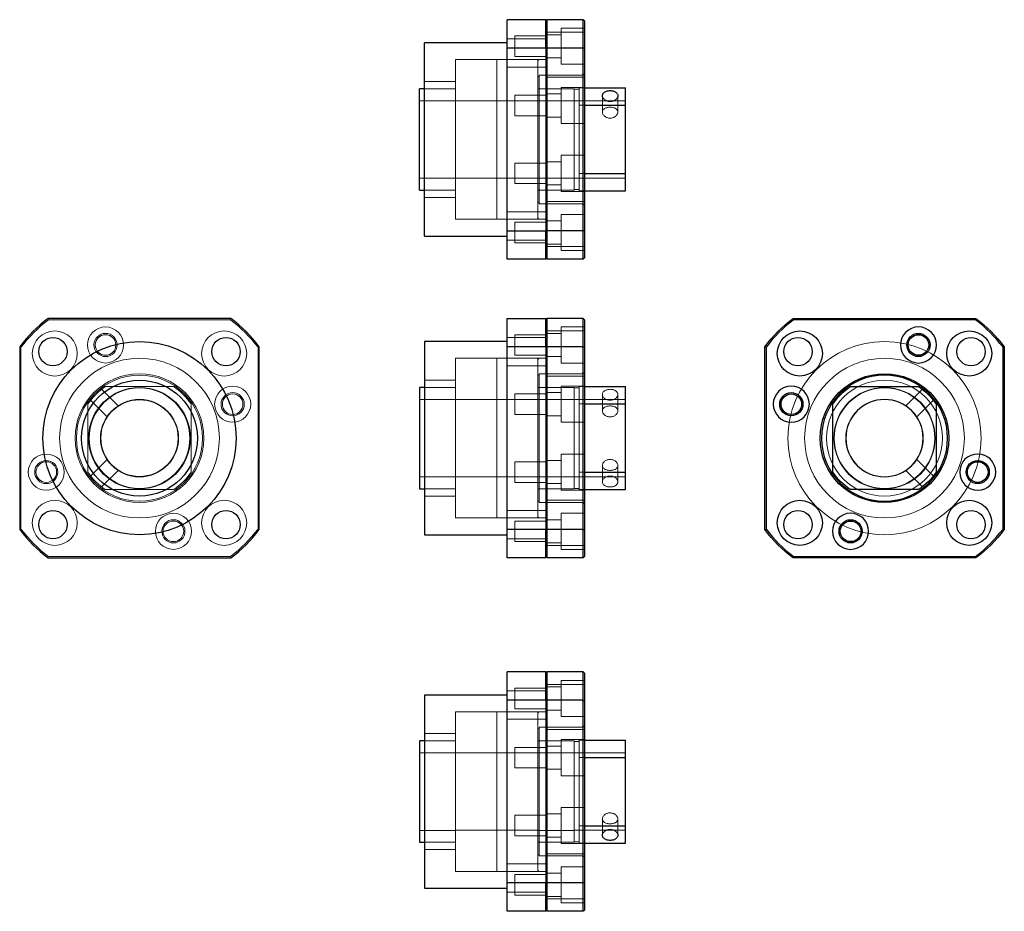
# Model space of a CAD drawing. Header units: millimetres. Extents: x 5161 to 5543, y 7135 to 7481.
import ezdxf
from ezdxf.lldxf.tags import DXFTag

# ---------------------------------------------------------------- set-up
doc = ezdxf.new("R2010")
doc.units = ezdxf.units.MM
doc.layers.add('1', color=7, linetype='CONTINUOUS', true_color=0xffffff)
tags = doc.linetypes.add('DASHED', pattern=[25.72, 12.86, -12.86]).pattern_tags.tags
tags[6:7] = [DXFTag(74, 4), DXFTag(75, 0), DXFTag(340, '0'), DXFTag(46, 0.0), DXFTag(50, 0.0), DXFTag(44, 0.0), DXFTag(45, 0.0)]
tags[4:5] = [DXFTag(74, 4), DXFTag(75, 0), DXFTag(340, '0'), DXFTag(46, 0.0), DXFTag(50, 0.0), DXFTag(44, 0.0), DXFTag(45, 0.0)]

msp = doc.modelspace()

# ---------------------------------------------------------------- linework, layer by layer
at = {"layer": '1', "color": 7, "linetype": 'Continuous'}
for p, q in [((5350.34, 7470.06), (5350.34, 7481.06)), ((5365.34, 7481.06), (5350.34, 7481.06)), ((5365.34, 7470.06), (5365.34, 7481.06)), ((5365.84, 7481.06), (5365.84, 7470.06)), ((5379.84, 7481.06), (5365.84, 7481.06)), ((5379.84, 7470.06), (5379.84, 7481.06)), ((5380.34, 7480.56), (5380.34, 7469.89)), ((5350.34, 7472.06), (5318.34, 7472.06)), ((5318.34, 7397.06), (5318.34, 7472.06)), ((5350.34, 7399.07), (5350.34, 7470.06)), ((5365.34, 7470.06), (5350.34, 7470.06)), ((5365.34, 7470.06), (5365.34, 7399.07)), ((5365.84, 7470.06), (5365.84, 7399.07)), ((5379.84, 7470.06), (5365.84, 7470.06)), ((5379.84, 7399.07), (5379.84, 7470.06)), ((5380.34, 7469.89), (5380.34, 7399.24)), ((5318.34, 7454.26), (5316.34, 7454.26)), ((5316.34, 7414.86), (5316.34, 7454.26)), ((5380.34, 7454.56), (5396.34, 7454.56)), ((5396.34, 7447.83), (5396.34, 7454.56)), ((5380.34, 7447.83), (5396.34, 7447.83)), ((5396.34, 7421.3), (5396.34, 7447.83)), ((5380.34, 7421.3), (5396.34, 7421.3)), ((5396.34, 7414.56), (5396.34, 7421.3)), ((5316.34, 7414.86), (5318.34, 7414.86)), ((5380.34, 7414.56), (5396.34, 7414.56)), ((5318.34, 7397.06), (5350.34, 7397.06)), ((5350.34, 7399.07), (5365.34, 7399.07)), ((5350.34, 7388.06), (5350.34, 7399.07)), ((5365.34, 7388.06), (5365.34, 7399.07)), ((5365.84, 7399.07), (5365.84, 7388.06)), ((5379.84, 7399.07), (5365.84, 7399.07)), ((5379.84, 7388.06), (5379.84, 7399.07)), ((5380.34, 7399.24), (5380.34, 7388.56)), ((5365.34, 7388.06), (5350.34, 7388.06)), ((5379.84, 7388.06), (5365.84, 7388.06)), ((5243.15, 7365.06), (5172.16, 7365.06)), ((5350.34, 7365.06), (5365.34, 7365.06)), ((5350.34, 7354.06), (5350.34, 7365.06)), ((5365.34, 7354.06), (5365.34, 7365.06)), ((5365.84, 7365.06), (5365.84, 7354.06)), ((5379.84, 7365.06), (5365.84, 7365.06)), ((5379.84, 7354.06), (5379.84, 7365.06)), ((5461.36, 7365.06), (5532.35, 7365.06)), ((5380.34, 7364.56), (5380.34, 7353.89)), ((5532.18, 7364.56), (5461.53, 7364.56)), ((5161.16, 7354.06), (5161.16, 7283.06)), ((5254.16, 7283.06), (5254.16, 7354.06)), ((5350.34, 7356.06), (5318.34, 7356.06)), ((5318.34, 7356.06), (5318.34, 7318.56)), ((5350.34, 7283.06), (5350.34, 7354.06)), ((5365.34, 7354.06), (5350.34, 7354.06)), ((5365.34, 7354.06), (5365.34, 7283.06)), ((5365.84, 7354.06), (5365.84, 7283.06)), ((5379.84, 7354.06), (5365.84, 7354.06)), ((5379.84, 7283.06), (5379.84, 7354.06)), ((5380.34, 7353.89), (5380.34, 7283.23)), ((5450.35, 7283.06), (5450.35, 7354.06)), ((5450.85, 7353.89), (5450.85, 7283.23)), ((5542.85, 7283.23), (5542.85, 7353.89)), ((5543.35, 7354.06), (5543.35, 7283.06)), ((5318.34, 7338.26), (5316.34, 7338.26)), ((5316.34, 7338.26), (5316.34, 7318.56)), ((5380.34, 7338.56), (5396.34, 7338.56)), ((5396.34, 7331.83), (5396.34, 7338.56)), ((5483.59, 7338.56), (5510.12, 7338.56)), ((5380.34, 7331.83), (5396.34, 7331.83)), ((5396.34, 7305.29), (5396.34, 7331.83)), ((5476.85, 7305.29), (5476.85, 7331.83)), ((5515.81, 7333.27), (5515.82, 7333.28)), ((5516.85, 7331.83), (5516.85, 7305.29)), ((5316.34, 7318.56), (5316.34, 7298.86)), ((5318.34, 7318.56), (5318.34, 7281.06)), ((5380.34, 7305.29), (5396.34, 7305.29)), ((5396.34, 7298.56), (5396.34, 7305.29)), ((5316.34, 7298.86), (5318.34, 7298.86)), ((5380.34, 7298.56), (5396.34, 7298.56)), ((5510.12, 7298.56), (5483.59, 7298.56)), ((5511.57, 7299.6), (5511.57, 7299.6)), ((5318.34, 7281.06), (5350.34, 7281.06)), ((5365.34, 7283.06), (5350.34, 7283.06)), ((5350.34, 7272.06), (5350.34, 7283.06)), ((5365.34, 7272.06), (5365.34, 7283.06)), ((5379.84, 7283.06), (5365.84, 7283.06)), ((5365.84, 7283.06), (5365.84, 7272.06)), ((5379.84, 7272.06), (5379.84, 7283.06)), ((5380.34, 7283.23), (5380.34, 7272.56)), ((5172.16, 7272.06), (5243.15, 7272.06)), ((5365.34, 7272.06), (5350.34, 7272.06)), ((5379.84, 7272.06), (5365.84, 7272.06)), ((5532.35, 7272.06), (5461.36, 7272.06)), ((5461.53, 7272.56), (5532.18, 7272.56)), ((5365.34, 7227.81), (5350.34, 7227.81)), ((5350.34, 7216.81), (5350.34, 7227.81)), ((5365.34, 7216.81), (5365.34, 7227.81)), ((5379.84, 7227.81), (5365.84, 7227.81)), ((5365.84, 7227.81), (5365.84, 7216.81)), ((5379.84, 7216.81), (5379.84, 7227.81)), ((5380.34, 7227.31), (5380.34, 7216.64)), ((5350.34, 7218.81), (5318.34, 7218.81)), ((5318.34, 7218.81), (5318.34, 7143.81)), ((5365.34, 7216.81), (5350.34, 7216.81)), ((5350.34, 7145.82), (5350.34, 7216.81)), ((5365.34, 7216.81), (5365.34, 7145.82)), ((5379.84, 7216.81), (5365.84, 7216.81)), ((5365.84, 7216.81), (5365.84, 7145.82)), ((5379.84, 7145.82), (5379.84, 7216.81)), ((5380.34, 7216.64), (5380.34, 7145.99)), ((5318.34, 7201.01), (5316.34, 7201.01)), ((5316.34, 7201.01), (5316.34, 7161.61)), ((5380.34, 7201.31), (5396.34, 7201.31)), ((5396.34, 7194.58), (5396.34, 7201.31)), ((5380.34, 7194.58), (5396.34, 7194.58)), ((5396.34, 7168.05), (5396.34, 7194.58)), ((5380.34, 7168.05), (5396.34, 7168.05)), ((5396.34, 7161.31), (5396.34, 7168.05)), ((5316.34, 7161.61), (5318.34, 7161.61)), ((5380.34, 7161.31), (5396.34, 7161.31)), ((5318.34, 7143.81), (5350.34, 7143.81)), ((5365.34, 7145.82), (5350.34, 7145.82)), ((5350.34, 7134.81), (5350.34, 7145.82)), ((5365.34, 7134.81), (5365.34, 7145.82)), ((5365.84, 7145.82), (5365.84, 7134.81)), ((5379.84, 7145.82), (5365.84, 7145.82)), ((5379.84, 7134.81), (5379.84, 7145.82)), ((5380.34, 7145.99), (5380.34, 7135.31)), ((5365.34, 7134.81), (5350.34, 7134.81)), ((5379.84, 7134.81), (5365.84, 7134.81))]:
    msp.add_line(p, q, dxfattribs=at)
at = {"layer": '1', "color": 251, "linetype": 'DASHED', "lineweight": 5}
for p, q in [((5380.34, 7476.2), (5365.34, 7476.2)), ((5380.34, 7477.74), (5371.34, 7477.74)), ((5371.34, 7477.74), (5371.34, 7463.74)), ((5365.34, 7473.65), (5350.34, 7473.65)), ((5365.34, 7474.74), (5353.34, 7474.74)), ((5353.34, 7474.74), (5353.34, 7466.74)), ((5371.34, 7475.24), (5365.34, 7475.24)), ((5346.34, 7465.56), (5330.34, 7465.56)), ((5330.34, 7403.56), (5330.34, 7465.56)), ((5362.34, 7465.56), (5346.34, 7465.56)), ((5346.34, 7403.56), (5346.34, 7465.56)), ((5346.34, 7403.56), (5346.34, 7465.56)), ((5353.34, 7466.74), (5365.34, 7466.74)), ((5362.84, 7465.56), (5362.34, 7465.56)), ((5362.34, 7403.56), (5362.34, 7465.56)), ((5365.34, 7465.56), (5362.84, 7465.56)), ((5365.34, 7466.24), (5371.34, 7466.24)), ((5350.34, 7462.65), (5365.34, 7462.65)), ((5371.34, 7463.74), (5380.34, 7463.74)), ((5330.34, 7457.06), (5318.34, 7457.06)), ((5362.84, 7459.06), (5362.34, 7459.06)), ((5379.84, 7459.56), (5362.84, 7459.56)), ((5362.84, 7409.56), (5362.84, 7459.56)), ((5365.34, 7458.7), (5380.34, 7458.7)), ((5330.34, 7454.26), (5318.34, 7454.26)), ((5376.34, 7454.26), (5362.34, 7454.26)), ((5380.34, 7454.73), (5371.34, 7454.73)), ((5371.34, 7454.73), (5371.34, 7440.73)), ((5376.34, 7414.86), (5376.34, 7454.26)), ((5378.34, 7454.06), (5376.34, 7454.06)), ((5378.34, 7447.83), (5378.34, 7454.56)), ((5378.34, 7454.56), (5380.34, 7454.56)), ((5330.34, 7449.61), (5316.34, 7449.61)), ((5346.34, 7449.56), (5330.34, 7449.56)), ((5362.34, 7449.56), (5346.34, 7449.56)), ((5365.34, 7451.73), (5353.34, 7451.73)), ((5353.34, 7451.73), (5353.34, 7443.73)), ((5376.34, 7449.61), (5362.34, 7449.61)), ((5371.34, 7452.23), (5365.34, 7452.23)), ((5396.34, 7449.56), (5376.34, 7449.56)), ((5387.34, 7451.54), (5387.34, 7445.17)), ((5393.34, 7445.17), (5393.34, 7451.53)), ((5378.34, 7421.3), (5378.34, 7447.83)), ((5378.34, 7447.83), (5380.34, 7447.83)), ((5353.34, 7443.73), (5365.34, 7443.73)), ((5365.34, 7443.23), (5371.34, 7443.23)), ((5371.34, 7440.73), (5380.34, 7440.73)), ((5380.34, 7428.4), (5371.34, 7428.4)), ((5371.34, 7428.4), (5371.34, 7414.4)), ((5365.34, 7425.4), (5353.34, 7425.4)), ((5353.34, 7425.4), (5353.34, 7417.4)), ((5371.34, 7425.9), (5365.34, 7425.9)), ((5316.34, 7419.51), (5330.34, 7419.51)), ((5330.34, 7419.56), (5346.34, 7419.56)), ((5346.34, 7419.56), (5362.34, 7419.56)), ((5362.34, 7419.51), (5376.34, 7419.51)), ((5376.34, 7419.56), (5396.34, 7419.56)), ((5378.34, 7421.3), (5380.34, 7421.3)), ((5378.34, 7414.56), (5378.34, 7421.3)), ((5318.34, 7414.86), (5330.34, 7414.86)), ((5353.34, 7417.4), (5365.34, 7417.4)), ((5362.34, 7414.86), (5376.34, 7414.86)), ((5365.34, 7416.9), (5371.34, 7416.9)), ((5376.34, 7415.06), (5378.34, 7415.06)), ((5318.34, 7412.06), (5330.34, 7412.06)), ((5371.34, 7414.4), (5380.34, 7414.4)), ((5378.34, 7414.56), (5380.34, 7414.56)), ((5362.34, 7410.06), (5362.84, 7410.06)), ((5362.84, 7409.56), (5379.84, 7409.56)), ((5380.34, 7410.43), (5365.34, 7410.43)), ((5330.34, 7403.56), (5346.34, 7403.56)), ((5346.34, 7403.56), (5362.34, 7403.56)), ((5365.34, 7406.48), (5350.34, 7406.48)), ((5362.34, 7403.56), (5362.84, 7403.56)), ((5362.84, 7403.56), (5365.34, 7403.56)), ((5380.34, 7405.39), (5371.34, 7405.39)), ((5371.34, 7405.39), (5371.34, 7391.39)), ((5365.34, 7402.39), (5353.34, 7402.39)), ((5353.34, 7402.39), (5353.34, 7394.39)), ((5371.34, 7402.89), (5365.34, 7402.89)), ((5350.34, 7395.48), (5365.34, 7395.48)), ((5353.34, 7394.39), (5365.34, 7394.39)), ((5365.34, 7393.89), (5371.34, 7393.89)), ((5365.34, 7392.93), (5380.34, 7392.93)), ((5371.34, 7391.39), (5380.34, 7391.39)), ((5242.98, 7364.56), (5172.33, 7364.56)), ((5380.34, 7361.74), (5371.34, 7361.74)), ((5371.34, 7361.74), (5371.34, 7347.74)), ((5365.34, 7357.65), (5350.34, 7357.65)), ((5365.34, 7358.74), (5353.34, 7358.74)), ((5353.34, 7358.74), (5353.34, 7350.74)), ((5380.34, 7360.19), (5365.34, 7360.19)), ((5371.34, 7359.24), (5365.34, 7359.24)), ((5161.66, 7353.89), (5161.66, 7283.23)), ((5253.66, 7283.23), (5253.66, 7353.89)), ((5353.34, 7350.74), (5365.34, 7350.74)), ((5365.34, 7350.24), (5371.34, 7350.24)), ((5346.34, 7349.56), (5330.34, 7349.56)), ((5330.34, 7349.56), (5330.34, 7338.26)), ((5362.34, 7349.56), (5346.34, 7349.56)), ((5346.34, 7349.56), (5346.34, 7318.56)), ((5346.34, 7349.56), (5346.34, 7318.56)), ((5350.34, 7346.65), (5365.34, 7346.65)), ((5362.84, 7349.56), (5362.34, 7349.56)), ((5362.34, 7349.56), (5362.34, 7318.56)), ((5365.34, 7349.56), (5362.84, 7349.56)), ((5371.34, 7347.74), (5380.34, 7347.74)), ((5362.84, 7343.06), (5362.34, 7343.06)), ((5379.84, 7343.56), (5362.84, 7343.56)), ((5362.84, 7343.56), (5362.84, 7318.56)), ((5365.34, 7342.69), (5380.34, 7342.69)), ((5220.92, 7338.56), (5194.39, 7338.56)), ((5330.34, 7341.06), (5318.34, 7341.06)), ((5330.34, 7338.26), (5318.34, 7338.26)), ((5330.34, 7338.26), (5330.34, 7318.56)), ((5376.34, 7338.26), (5362.34, 7338.26)), ((5380.34, 7338.73), (5371.34, 7338.73)), ((5371.34, 7338.73), (5371.34, 7324.73)), ((5376.34, 7338.26), (5376.34, 7318.56)), ((5378.34, 7338.56), (5380.34, 7338.56)), ((5378.34, 7331.83), (5378.34, 7338.56)), ((5199.38, 7331.07), (5192.94, 7337.52)), ((5365.34, 7335.73), (5353.34, 7335.73)), ((5353.34, 7335.73), (5353.34, 7327.73)), ((5371.34, 7336.23), (5365.34, 7336.23)), ((5378.34, 7338.06), (5376.34, 7338.06)), ((5387.34, 7335.53), (5387.34, 7329.16)), ((5393.34, 7329.16), (5393.34, 7335.53)), ((5511.57, 7337.52), (5505.12, 7331.07)), ((5187.66, 7331.83), (5187.66, 7305.29)), ((5188.69, 7333.28), (5195.14, 7326.84)), ((5227.66, 7305.29), (5227.66, 7331.83)), ((5330.34, 7333.61), (5316.34, 7333.61)), ((5346.34, 7333.56), (5330.34, 7333.56)), ((5362.34, 7333.56), (5346.34, 7333.56)), ((5376.34, 7333.61), (5362.34, 7333.61)), ((5396.34, 7333.56), (5376.34, 7333.56)), ((5378.34, 7305.29), (5378.34, 7331.83)), ((5378.34, 7331.83), (5380.34, 7331.83)), ((5509.37, 7326.84), (5515.81, 7333.27)), ((5353.34, 7327.73), (5365.34, 7327.73)), ((5365.34, 7327.23), (5371.34, 7327.23)), ((5371.34, 7324.73), (5380.34, 7324.73)), ((5330.34, 7318.56), (5330.34, 7287.56)), ((5346.34, 7318.56), (5346.34, 7287.56)), ((5346.34, 7318.56), (5346.34, 7287.56)), ((5362.34, 7318.56), (5362.34, 7287.56)), ((5362.84, 7318.56), (5362.84, 7293.56)), ((5376.34, 7318.56), (5376.34, 7298.86)), ((5380.34, 7312.39), (5371.34, 7312.39)), ((5371.34, 7312.39), (5371.34, 7298.39)), ((5195.14, 7310.29), (5188.7, 7303.84)), ((5365.34, 7309.39), (5353.34, 7309.39)), ((5353.34, 7309.39), (5353.34, 7301.39)), ((5371.34, 7309.89), (5365.34, 7309.89)), ((5387.34, 7307.95), (5387.34, 7301.59)), ((5393.34, 7301.59), (5393.34, 7307.96)), ((5515.81, 7303.84), (5509.37, 7310.29)), ((5192.94, 7299.6), (5199.38, 7306.04)), ((5378.34, 7305.29), (5380.34, 7305.29)), ((5378.34, 7298.56), (5378.34, 7305.29)), ((5505.13, 7306.04), (5511.57, 7299.6)), ((5316.34, 7303.51), (5330.34, 7303.51)), ((5330.34, 7303.56), (5346.34, 7303.56)), ((5346.34, 7303.56), (5362.34, 7303.56)), ((5353.34, 7301.39), (5365.34, 7301.39)), ((5362.34, 7303.51), (5376.34, 7303.51)), ((5365.34, 7300.89), (5371.34, 7300.89)), ((5376.34, 7303.56), (5396.34, 7303.56)), ((5194.39, 7298.56), (5220.92, 7298.56)), ((5318.34, 7298.86), (5330.34, 7298.86)), ((5362.34, 7298.86), (5376.34, 7298.86)), ((5371.34, 7298.39), (5380.34, 7298.39)), ((5376.34, 7299.06), (5378.34, 7299.06)), ((5378.34, 7298.56), (5380.34, 7298.56)), ((5318.34, 7296.06), (5330.34, 7296.06)), ((5362.34, 7294.06), (5362.84, 7294.06)), ((5362.84, 7293.56), (5379.84, 7293.56)), ((5380.34, 7294.43), (5365.34, 7294.43)), ((5365.34, 7290.47), (5350.34, 7290.47)), ((5380.34, 7289.38), (5371.34, 7289.38)), ((5371.34, 7289.38), (5371.34, 7275.38)), ((5330.34, 7287.56), (5346.34, 7287.56)), ((5346.34, 7287.56), (5362.34, 7287.56)), ((5365.34, 7286.38), (5353.34, 7286.38)), ((5353.34, 7286.38), (5353.34, 7278.38)), ((5362.34, 7287.56), (5362.84, 7287.56)), ((5362.84, 7287.56), (5365.34, 7287.56)), ((5371.34, 7286.88), (5365.34, 7286.88)), ((5350.34, 7279.47), (5365.34, 7279.47)), ((5353.34, 7278.38), (5365.34, 7278.38)), ((5365.34, 7277.88), (5371.34, 7277.88)), ((5365.34, 7276.93), (5380.34, 7276.93)), ((5371.34, 7275.38), (5380.34, 7275.38)), ((5172.33, 7272.56), (5242.98, 7272.56)), ((5380.34, 7224.49), (5371.34, 7224.49)), ((5371.34, 7210.49), (5371.34, 7224.49)), ((5365.34, 7220.4), (5350.34, 7220.4)), ((5365.34, 7221.49), (5353.34, 7221.49)), ((5353.34, 7213.49), (5353.34, 7221.49)), ((5380.34, 7222.94), (5365.34, 7222.94)), ((5371.34, 7221.99), (5365.34, 7221.99)), ((5346.34, 7212.31), (5330.34, 7212.31)), ((5330.34, 7212.31), (5330.34, 7150.31)), ((5362.34, 7212.31), (5346.34, 7212.31)), ((5346.34, 7212.31), (5346.34, 7150.31)), ((5346.34, 7212.31), (5346.34, 7150.31)), ((5353.34, 7213.49), (5365.34, 7213.49)), ((5362.84, 7212.31), (5362.34, 7212.31)), ((5362.34, 7212.31), (5362.34, 7150.31)), ((5365.34, 7212.31), (5362.84, 7212.31)), ((5365.34, 7212.99), (5371.34, 7212.99)), ((5350.34, 7209.4), (5365.34, 7209.4)), ((5371.34, 7210.49), (5380.34, 7210.49)), ((5362.84, 7205.81), (5362.34, 7205.81)), ((5379.84, 7206.31), (5362.84, 7206.31)), ((5362.84, 7206.31), (5362.84, 7156.31)), ((5365.34, 7205.44), (5380.34, 7205.44)), ((5330.34, 7203.81), (5318.34, 7203.81)), ((5330.34, 7201.01), (5318.34, 7201.01)), ((5376.34, 7201.01), (5362.34, 7201.01)), ((5380.34, 7201.48), (5371.34, 7201.48)), ((5371.34, 7187.48), (5371.34, 7201.48)), ((5376.34, 7201.01), (5376.34, 7161.61)), ((5378.34, 7200.81), (5376.34, 7200.81)), ((5378.34, 7201.31), (5380.34, 7201.31)), ((5378.34, 7194.58), (5378.34, 7201.31)), ((5365.34, 7198.48), (5353.34, 7198.48)), ((5353.34, 7190.48), (5353.34, 7198.48)), ((5371.34, 7198.98), (5365.34, 7198.98)), ((5330.34, 7196.36), (5316.34, 7196.36)), ((5346.34, 7196.31), (5330.34, 7196.31)), ((5362.34, 7196.31), (5346.34, 7196.31)), ((5376.34, 7196.36), (5362.34, 7196.36)), ((5396.34, 7196.31), (5376.34, 7196.31)), ((5378.34, 7194.58), (5380.34, 7194.58)), ((5378.34, 7168.05), (5378.34, 7194.58)), ((5353.34, 7190.48), (5365.34, 7190.48)), ((5365.34, 7189.98), (5371.34, 7189.98)), ((5371.34, 7187.48), (5380.34, 7187.48)), ((5380.34, 7175.14), (5371.34, 7175.14)), ((5371.34, 7161.14), (5371.34, 7175.14)), ((5365.34, 7172.14), (5353.34, 7172.14)), ((5353.34, 7164.14), (5353.34, 7172.14)), ((5371.34, 7172.64), (5365.34, 7172.64)), ((5387.34, 7170.71), (5387.34, 7164.34)), ((5393.34, 7164.35), (5393.34, 7170.71)), ((5316.34, 7166.26), (5330.34, 7166.26)), ((5330.34, 7166.31), (5346.34, 7166.31)), ((5346.34, 7166.31), (5362.34, 7166.31)), ((5362.34, 7166.26), (5376.34, 7166.26)), ((5376.34, 7166.31), (5396.34, 7166.31)), ((5378.34, 7168.05), (5380.34, 7168.05)), ((5378.34, 7161.31), (5378.34, 7168.05)), ((5353.34, 7164.14), (5365.34, 7164.14)), ((5365.34, 7163.64), (5371.34, 7163.64)), ((5318.34, 7161.61), (5330.34, 7161.61)), ((5318.34, 7158.81), (5330.34, 7158.81)), ((5362.34, 7161.61), (5376.34, 7161.61)), ((5371.34, 7161.14), (5380.34, 7161.14)), ((5376.34, 7161.81), (5378.34, 7161.81)), ((5378.34, 7161.31), (5380.34, 7161.31)), ((5362.34, 7156.81), (5362.84, 7156.81)), ((5362.84, 7156.31), (5379.84, 7156.31)), ((5380.34, 7157.18), (5365.34, 7157.18)), ((5365.34, 7153.22), (5350.34, 7153.22)), ((5380.34, 7152.13), (5371.34, 7152.13)), ((5371.34, 7138.13), (5371.34, 7152.13)), ((5330.34, 7150.31), (5346.34, 7150.31)), ((5346.34, 7150.31), (5362.34, 7150.31)), ((5365.34, 7149.13), (5353.34, 7149.13)), ((5353.34, 7141.13), (5353.34, 7149.13)), ((5362.34, 7150.31), (5362.84, 7150.31)), ((5362.84, 7150.31), (5365.34, 7150.31)), ((5371.34, 7149.63), (5365.34, 7149.63)), ((5350.34, 7142.22), (5365.34, 7142.22)), ((5353.34, 7141.13), (5365.34, 7141.13)), ((5365.34, 7140.63), (5371.34, 7140.63)), ((5365.34, 7139.68), (5380.34, 7139.68)), ((5371.34, 7138.13), (5380.34, 7138.13))]:
    msp.add_line(p, q, dxfattribs=at)
at = {"layer": '1', "color": 251, "linetype": 'DASHED', "lineweight": 5, "extrusion": (6.12303e-17, 6.12303e-17, -1)}
for centre, radius in [((-5194.49, 7354.74), 7), ((-5194.49, 7354.74), 4), ((-5496.85, 7318.56), 37.5), ((-5496.85, 7318.56), 31), ((-5243.83, 7331.73), 7), ((-5496.85, 7318.56), 22.5), ((-5496.85, 7318.56), 19.7), ((-5243.83, 7331.73), 4), ((-5496.85, 7318.56), 15.05), ((-5171.48, 7305.39), 7), ((-5171.48, 7305.39), 4), ((-5220.82, 7282.38), 7), ((-5220.82, 7282.38), 4)]:
    msp.add_circle(centre, radius, dxfattribs=at)
at = {"layer": '1', "color": 7, "linetype": 'Continuous', "extrusion": (0, 0, -1)}
for centre in [(-5510.02, 7354.74), (-5460.68, 7331.73), (-5533.03, 7305.39), (-5483.69, 7282.38)]:
    msp.add_circle(centre, 7, dxfattribs=at)
at = {"layer": '1', "color": 251, "linetype": 'DASHED', "lineweight": 5, "extrusion": (0, 0, -1)}
for centre, radius in [((-5174.78, 7351.44), 8.75), ((-5194.49, 7354.74), 4.5), ((-5240.54, 7351.44), 8.75), ((-5243.83, 7331.73), 4.5), ((-5171.48, 7305.39), 4.5), ((-5174.78, 7285.68), 8.75), ((-5240.54, 7285.68), 8.75), ((-5220.82, 7282.38), 4.5)]:
    msp.add_circle(centre, radius, dxfattribs=at)
at = {"layer": '1', "color": 7, "linetype": 'Continuous'}
for centre, radius in [((5174.07, 7352.15), 5.5), ((5241.24, 7352.15), 5.5), ((5463.97, 7351.44), 8.75), ((5463.27, 7352.15), 5.5), ((5510.02, 7354.74), 4.5), ((5510.02, 7354.74), 4), ((5529.73, 7351.44), 8.75), ((5530.44, 7352.15), 5.5), ((5207.66, 7318.56), 37.5), ((5496.85, 7318.56), 25), ((5207.66, 7318.56), 22.5), ((5207.66, 7318.56), 19.7), ((5460.68, 7331.73), 4.5), ((5460.68, 7331.73), 4), ((5207.66, 7318.56), 15.05), ((5207.66, 7318.56), 15), ((5533.03, 7305.39), 4.5), ((5533.03, 7305.39), 4), ((5463.97, 7285.68), 8.75), ((5529.73, 7285.68), 8.75), ((5174.07, 7284.97), 5.5), ((5241.24, 7284.97), 5.5), ((5463.27, 7284.97), 5.5), ((5530.44, 7284.97), 5.5), ((5483.69, 7282.38), 4.5), ((5483.69, 7282.38), 4)]:
    msp.add_circle(centre, radius, dxfattribs=at)
at = {"layer": '1', "color": 251, "linetype": 'DASHED', "lineweight": 5}
for radius in [31, 31, 25, 24.5, 19.5]:
    msp.add_circle((5207.66, 7318.56), radius, dxfattribs=at)
at = {"layer": '1', "color": 7, "linetype": 'Continuous', "extrusion": (6.12303e-17, 6.12303e-17, -1)}
for radius in [24.5, 15]:
    msp.add_circle((-5496.85, 7318.56), radius, dxfattribs=at)
at = {"layer": '1', "color": 251, "linetype": 'DASHED', "lineweight": 5, "extrusion": (-6.12303e-17, 6.12303e-17, -1)}
msp.add_circle((-5496.85, 7318.56), 19.5, dxfattribs=at)
at = {"layer": '1', "color": 251, "linetype": 'DASHED', "lineweight": 5}
for centre, radius, start, end in [((5362.84, 7465.06), 0.5, 90, 180), ((5362.84, 7404.06), 0.5, 180, 270), ((5207.66, 7318.56), 58, 127.5235, 142.4765), ((5207.66, 7318.56), 58, 37.5235, 52.4765), ((5362.84, 7349.06), 0.5, 90, 180), ((5207.66, 7318.56), 24, 123.5573, 146.4427), ((5207.66, 7318.56), 24, 33.5573, 56.4427), ((5207.66, 7318.56), 24, 213.5573, 236.4427), ((5207.66, 7318.56), 24, 303.5573, 326.4427), ((5362.84, 7288.06), 0.5, 180, 270), ((5207.66, 7318.56), 58, 217.5235, 232.4765), ((5207.66, 7318.56), 58, 307.5235, 322.4765), ((5362.84, 7211.81), 0.5, 90, 180), ((5362.84, 7150.81), 0.5, 180, 270)]:
    msp.add_arc(centre, radius, start, end, dxfattribs=at)
at = {"layer": '1', "color": 251, "linetype": 'DASHED', "lineweight": 5, "extrusion": (6.12303e-17, 6.12303e-17, -1)}
for centre, start, end in [((-5379.84, 7460.06), 180, 270), ((-5379.84, 7409.06), 90, 180), ((-5379.84, 7344.06), 180, 270), ((-5379.84, 7293.06), 90, 180)]:
    msp.add_arc(centre, 0.5, start, end, dxfattribs=at)
at = {"layer": '1', "color": 7, "linetype": 'Continuous'}
for centre, radius, start, end in [((5207.66, 7318.56), 58.5, 127.3569, 142.6431), ((5207.66, 7318.56), 58.5, 37.3569, 52.6431), ((5496.85, 7318.56), 58, 127.5235, 142.4765), ((5496.85, 7318.56), 58, 37.5235, 52.4765), ((5207.66, 7318.56), 58.5, 217.3569, 232.6431), ((5207.66, 7318.56), 58.5, 307.3569, 322.6431), ((5496.85, 7318.56), 58, 217.5235, 232.4765), ((5496.85, 7318.56), 58, 307.5235, 322.4765)]:
    msp.add_arc(centre, radius, start, end, dxfattribs=at)
at = {"layer": '1', "color": 7, "linetype": 'Continuous', "extrusion": (6.12303e-17, 6.12303e-17, -1)}
for radius, start, end in [(58.5, 37.3569, 52.6431), (58.5, 127.3569, 142.6431), (24, 33.5573, 56.4427), (24, 123.5573, 146.4427), (24, 303.5573, 326.4427), (24, 213.5573, 236.4427), (58.5, 307.3569, 322.6431), (58.5, 217.3569, 232.6431)]:
    msp.add_arc((-5496.85, 7318.56), radius, start, end, dxfattribs=at)
at = {"layer": '1', "color": 251, "linetype": 'DASHED', "lineweight": 5, "extrusion": (0, 0, -1)}
for centre, start, end in [((-5379.84, 7206.81), 180, 270), ((-5379.84, 7155.81), 90, 180)]:
    msp.add_arc(centre, 0.5, start, end, dxfattribs=at)
at = {"layer": '1', "color": 7, "linetype": 'Continuous'}
for points in [[(5365.34, 7480.56), (5365.51, 7480.73), (5365.67, 7480.9), (5365.84, 7481.06)], [(5380.34, 7480.56), (5380.17, 7480.73), (5380.01, 7480.9), (5379.84, 7481.06)], [(5365.34, 7469.89), (5365.51, 7469.95), (5365.67, 7470), (5365.84, 7470.06)], [(5380.34, 7469.89), (5380.17, 7469.95), (5380.01, 7470), (5379.84, 7470.06)], [(5365.84, 7399.07), (5365.67, 7399.12), (5365.51, 7399.18), (5365.34, 7399.24)], [(5379.84, 7399.07), (5380.01, 7399.12), (5380.17, 7399.18), (5380.34, 7399.24)], [(5365.84, 7388.06), (5365.67, 7388.23), (5365.51, 7388.4), (5365.34, 7388.56)], [(5379.84, 7388.06), (5380.01, 7388.23), (5380.17, 7388.4), (5380.34, 7388.56)], [(5365.84, 7365.06), (5365.67, 7364.89), (5365.51, 7364.73), (5365.34, 7364.56)], [(5379.84, 7365.06), (5380.01, 7364.89), (5380.17, 7364.73), (5380.34, 7364.56)], [(5461.36, 7365.06), (5461.41, 7364.89), (5461.47, 7364.73), (5461.53, 7364.56)], [(5532.18, 7364.56), (5532.24, 7364.73), (5532.29, 7364.89), (5532.35, 7365.06)], [(5365.84, 7354.06), (5365.67, 7354), (5365.51, 7353.94), (5365.34, 7353.89)], [(5379.84, 7354.06), (5380.01, 7354), (5380.17, 7353.94), (5380.34, 7353.89)], [(5450.35, 7354.06), (5450.52, 7354), (5450.69, 7353.94), (5450.85, 7353.89)], [(5542.85, 7353.89), (5543.02, 7353.94), (5543.19, 7354), (5543.35, 7354.06)], [(5365.84, 7283.06), (5365.67, 7283.12), (5365.51, 7283.18), (5365.34, 7283.23)], [(5379.84, 7283.06), (5380.01, 7283.12), (5380.17, 7283.18), (5380.34, 7283.23)], [(5450.35, 7283.06), (5450.52, 7283.12), (5450.69, 7283.18), (5450.85, 7283.23)], [(5542.85, 7283.23), (5543.02, 7283.18), (5543.19, 7283.12), (5543.35, 7283.06)], [(5365.84, 7272.06), (5365.67, 7272.23), (5365.51, 7272.39), (5365.34, 7272.56)], [(5379.84, 7272.06), (5380.01, 7272.23), (5380.17, 7272.39), (5380.34, 7272.56)], [(5461.36, 7272.06), (5461.41, 7272.23), (5461.47, 7272.39), (5461.53, 7272.56)], [(5532.18, 7272.56), (5532.24, 7272.39), (5532.29, 7272.23), (5532.35, 7272.06)], [(5365.84, 7227.81), (5365.67, 7227.65), (5365.51, 7227.48), (5365.34, 7227.31)], [(5379.84, 7227.81), (5380.01, 7227.65), (5380.17, 7227.48), (5380.34, 7227.31)], [(5365.84, 7216.81), (5365.67, 7216.75), (5365.51, 7216.7), (5365.34, 7216.64)], [(5379.84, 7216.81), (5380.01, 7216.75), (5380.17, 7216.7), (5380.34, 7216.64)], [(5365.34, 7145.99), (5365.51, 7145.93), (5365.67, 7145.87), (5365.84, 7145.82)], [(5380.34, 7145.99), (5380.17, 7145.93), (5380.01, 7145.87), (5379.84, 7145.82)], [(5365.34, 7135.31), (5365.51, 7135.15), (5365.67, 7134.98), (5365.84, 7134.81)], [(5380.34, 7135.31), (5380.17, 7135.15), (5380.01, 7134.98), (5379.84, 7134.81)]]:
    msp.add_open_spline(points, degree=3, dxfattribs=at)
at = {"layer": '1', "color": 251, "linetype": 'DASHED', "lineweight": 5}
for points in [[(5365.34, 7469.89), (5365.51, 7469.95), (5365.67, 7470), (5365.84, 7470.06)], [(5380.34, 7469.89), (5380.17, 7469.95), (5380.01, 7470), (5379.84, 7470.06)], [(5387.36, 7451.27), (5387.35, 7451.36), (5387.34, 7451.45), (5387.34, 7451.53)], [(5387.38, 7444.83), (5387.35, 7444.94), (5387.34, 7445.06), (5387.34, 7445.17)], [(5393.34, 7445.17), (5393.34, 7445.05), (5393.32, 7444.93), (5393.3, 7444.81)], [(5172.33, 7364.56), (5172.27, 7364.73), (5172.22, 7364.89), (5172.16, 7365.06)], [(5243.15, 7365.06), (5243.1, 7364.89), (5243.04, 7364.73), (5242.98, 7364.56)], [(5161.66, 7353.89), (5161.49, 7353.94), (5161.32, 7354), (5161.16, 7354.06)], [(5254.16, 7354.06), (5253.99, 7354), (5253.82, 7353.94), (5253.66, 7353.89)], [(5161.66, 7283.23), (5161.49, 7283.18), (5161.32, 7283.12), (5161.16, 7283.06)], [(5254.16, 7283.06), (5253.99, 7283.12), (5253.82, 7283.18), (5253.66, 7283.23)], [(5172.33, 7272.56), (5172.27, 7272.39), (5172.22, 7272.23), (5172.16, 7272.06)], [(5243.15, 7272.06), (5243.1, 7272.23), (5243.04, 7272.39), (5242.98, 7272.56)], [(5387.38, 7170.38), (5387.35, 7170.48), (5387.34, 7170.59), (5387.34, 7170.7)], [(5393.34, 7170.71), (5393.34, 7170.59), (5393.32, 7170.47), (5393.3, 7170.35)], [(5387.36, 7164.08), (5387.35, 7164.17), (5387.34, 7164.25), (5387.34, 7164.34)], [(5365.34, 7145.99), (5365.51, 7145.93), (5365.67, 7145.87), (5365.84, 7145.82)], [(5380.34, 7145.99), (5380.17, 7145.93), (5380.01, 7145.87), (5379.84, 7145.82)]]:
    msp.add_open_spline(points, degree=3, dxfattribs=at)
at = {"layer": '1', "color": 7, "linetype": 'Continuous'}
for points in [[(5390.34, 7449.28), (5390.54, 7449.28), (5390.73, 7449.3), (5391.12, 7449.36), (5391.31, 7449.4), (5391.67, 7449.52), (5391.84, 7449.59), (5392.17, 7449.76), (5392.32, 7449.86), (5392.6, 7450.08), (5392.72, 7450.19), (5392.94, 7450.44), (5393.04, 7450.57), (5393.19, 7450.84), (5393.24, 7450.98), (5393.32, 7451.26), (5393.34, 7451.4), (5393.34, 7451.67), (5393.32, 7451.81), (5393.24, 7452.08), (5393.19, 7452.2), (5393.04, 7452.45), (5392.94, 7452.57), (5392.73, 7452.78), (5392.6, 7452.88), (5392.32, 7453.06), (5392.17, 7453.14), (5391.85, 7453.28), (5391.67, 7453.33), (5391.31, 7453.43), (5391.12, 7453.46), (5390.74, 7453.51), (5390.54, 7453.52), (5390.14, 7453.52), (5389.95, 7453.51), (5389.56, 7453.46), (5389.37, 7453.43), (5389.01, 7453.34), (5388.84, 7453.28), (5388.51, 7453.14), (5388.36, 7453.06), (5388.08, 7452.88), (5387.95, 7452.78), (5387.74, 7452.57), (5387.64, 7452.45), (5387.49, 7452.21), (5387.44, 7452.08), (5387.36, 7451.81), (5387.34, 7451.68), (5387.34, 7451.4), (5387.36, 7451.26), (5387.43, 7450.98), (5387.49, 7450.84), (5387.64, 7450.57), (5387.73, 7450.44), (5387.95, 7450.19), (5388.08, 7450.08), (5388.35, 7449.86), (5388.51, 7449.77), (5388.83, 7449.6), (5389.01, 7449.52), (5389.37, 7449.4), (5389.56, 7449.36), (5389.94, 7449.3), (5390.14, 7449.28), (5390.34, 7449.28)], [(5390.34, 7162.35), (5390.54, 7162.35), (5390.73, 7162.37), (5391.12, 7162.41), (5391.31, 7162.45), (5391.67, 7162.54), (5391.84, 7162.6), (5392.17, 7162.74), (5392.32, 7162.82), (5392.6, 7163), (5392.72, 7163.1), (5392.94, 7163.31), (5393.04, 7163.43), (5393.19, 7163.67), (5393.24, 7163.8), (5393.32, 7164.07), (5393.34, 7164.2), (5393.34, 7164.48), (5393.32, 7164.62), (5393.24, 7164.9), (5393.19, 7165.04), (5393.04, 7165.31), (5392.94, 7165.44), (5392.73, 7165.68), (5392.6, 7165.8), (5392.32, 7166.02), (5392.17, 7166.11), (5391.85, 7166.28), (5391.67, 7166.36), (5391.31, 7166.47), (5391.12, 7166.52), (5390.74, 7166.58), (5390.54, 7166.6), (5390.14, 7166.6), (5389.95, 7166.58), (5389.56, 7166.52), (5389.37, 7166.47), (5389.01, 7166.36), (5388.84, 7166.28), (5388.51, 7166.11), (5388.36, 7166.02), (5388.08, 7165.8), (5387.95, 7165.69), (5387.74, 7165.44), (5387.64, 7165.31), (5387.49, 7165.04), (5387.44, 7164.9), (5387.36, 7164.62), (5387.34, 7164.48), (5387.34, 7164.2), (5387.36, 7164.07), (5387.43, 7163.8), (5387.49, 7163.67), (5387.64, 7163.43), (5387.73, 7163.31), (5387.95, 7163.1), (5388.08, 7163), (5388.35, 7162.82), (5388.51, 7162.74), (5388.83, 7162.6), (5389.01, 7162.54), (5389.37, 7162.45), (5389.56, 7162.41), (5389.94, 7162.37), (5390.14, 7162.35), (5390.34, 7162.35)]]:
    msp.add_open_spline(points, degree=3, knots=[0, 0, 0, 0, 0.03125, 0.03125, 0.0625, 0.0625, 0.09375, 0.09375, 0.125, 0.125, 0.15625, 0.15625, 0.1875, 0.1875, 0.21875, 0.21875, 0.25, 0.25, 0.28125, 0.28125, 0.3125, 0.3125, 0.34375, 0.34375, 0.375, 0.375, 0.40625, 0.40625, 0.4375, 0.4375, 0.46875, 0.46875, 0.5, 0.5, 0.53125, 0.53125, 0.5625, 0.5625, 0.59375, 0.59375, 0.625, 0.625, 0.65625, 0.65625, 0.6875, 0.6875, 0.71875, 0.71875, 0.75, 0.75, 0.78125, 0.78125, 0.8125, 0.8125, 0.84375, 0.84375, 0.875, 0.875, 0.90625, 0.90625, 0.9375, 0.9375, 0.96875, 0.96875, 1, 1, 1, 1], dxfattribs=at)
at = {"layer": '1', "color": 251, "linetype": 'DASHED', "lineweight": 5}
for points, knots in [([(5390.51, 7449.28), (5390.45, 7449.28), (5390.4, 7449.28), (5390.14, 7449.28), (5389.95, 7449.3), (5389.74, 7449.33), (5389.72, 7449.33), (5389.7, 7449.34)], [0, 0, 0, 0, 0.207396, 0.207396, 0.932559, 0.932559, 1, 1, 1, 1]), ([(5393.34, 7451.54), (5393.34, 7451.4), (5393.32, 7451.26), (5393.26, 7451.02), (5393.22, 7450.92), (5393.18, 7450.83)], [0, 0, 0, 0, 0.58985, 0.58985, 1, 1, 1, 1]), ([(5390.34, 7442.84), (5390.54, 7442.84), (5390.73, 7442.85), (5391.12, 7442.92), (5391.31, 7442.97), (5391.67, 7443.09), (5391.84, 7443.17), (5392.17, 7443.35), (5392.32, 7443.45), (5392.6, 7443.68), (5392.72, 7443.8), (5392.94, 7444.05), (5393.04, 7444.19), (5393.18, 7444.46), (5393.24, 7444.61), (5393.32, 7444.89), (5393.34, 7445.03), (5393.34, 7445.31), (5393.32, 7445.45), (5393.24, 7445.71), (5393.19, 7445.83), (5393.04, 7446.07), (5392.94, 7446.18), (5392.73, 7446.39), (5392.6, 7446.48), (5392.32, 7446.65), (5392.17, 7446.72), (5391.85, 7446.85), (5391.67, 7446.9), (5391.31, 7446.99), (5391.12, 7447.02), (5390.74, 7447.07), (5390.54, 7447.08), (5390.14, 7447.08), (5389.95, 7447.07), (5389.56, 7447.02), (5389.37, 7446.99), (5389.01, 7446.91), (5388.84, 7446.85), (5388.51, 7446.72), (5388.36, 7446.65), (5388.08, 7446.48), (5387.96, 7446.39), (5387.74, 7446.18), (5387.65, 7446.07), (5387.49, 7445.84), (5387.44, 7445.71), (5387.36, 7445.45), (5387.34, 7445.31), (5387.34, 7445.03), (5387.36, 7444.89), (5387.43, 7444.61), (5387.49, 7444.47), (5387.64, 7444.19), (5387.73, 7444.06), (5387.95, 7443.8), (5388.08, 7443.68), (5388.49, 7443.34), (5388.83, 7443.16), (5389.37, 7442.97), (5389.56, 7442.92), (5389.94, 7442.85), (5390.14, 7442.84), (5390.34, 7442.84)], [0, 0, 0, 0, 0.03125, 0.03125, 0.0625, 0.0625, 0.09375, 0.09375, 0.125, 0.125, 0.15625, 0.15625, 0.1875, 0.1875, 0.21875, 0.21875, 0.25, 0.25, 0.28125, 0.28125, 0.3125, 0.3125, 0.34375, 0.34375, 0.375, 0.375, 0.40625, 0.40625, 0.4375, 0.4375, 0.46875, 0.46875, 0.5, 0.5, 0.53125, 0.53125, 0.5625, 0.5625, 0.59375, 0.59375, 0.625, 0.625, 0.65625, 0.65625, 0.6875, 0.6875, 0.71875, 0.71875, 0.75, 0.75, 0.78125, 0.78125, 0.8125, 0.8125, 0.84375, 0.84375, 0.875, 0.875, 0.9375, 0.9375, 0.96875, 0.96875, 1, 1, 1, 1]), ([(5390.53, 7442.84), (5390.46, 7442.84), (5390.4, 7442.84), (5390.19, 7442.84), (5390.03, 7442.85), (5389.88, 7442.87)], [0, 0, 0, 0, 0.287011, 0.287011, 1, 1, 1, 1]), ([(5390.34, 7337.52), (5390.54, 7337.52), (5390.73, 7337.51), (5391.12, 7337.46), (5391.31, 7337.42), (5391.67, 7337.33), (5391.84, 7337.27), (5392.17, 7337.13), (5392.32, 7337.05), (5392.6, 7336.87), (5392.72, 7336.78), (5392.94, 7336.56), (5393.04, 7336.44), (5393.19, 7336.2), (5393.24, 7336.07), (5393.32, 7335.81), (5393.34, 7335.67), (5393.34, 7335.39), (5393.32, 7335.25), (5393.24, 7334.97), (5393.19, 7334.83), (5393.04, 7334.56), (5392.94, 7334.43), (5392.73, 7334.19), (5392.6, 7334.07), (5392.32, 7333.86), (5392.17, 7333.76), (5391.85, 7333.59), (5391.67, 7333.52), (5391.31, 7333.4), (5391.12, 7333.35), (5390.74, 7333.29), (5390.54, 7333.27), (5390.14, 7333.27), (5389.95, 7333.29), (5389.56, 7333.35), (5389.37, 7333.4), (5389.01, 7333.51), (5388.84, 7333.59), (5388.51, 7333.76), (5388.36, 7333.86), (5388.08, 7334.07), (5387.95, 7334.19), (5387.74, 7334.43), (5387.64, 7334.56), (5387.49, 7334.83), (5387.44, 7334.97), (5387.36, 7335.25), (5387.34, 7335.39), (5387.34, 7335.67), (5387.36, 7335.8), (5387.43, 7336.07), (5387.49, 7336.2), (5387.64, 7336.44), (5387.73, 7336.56), (5387.95, 7336.77), (5388.08, 7336.87), (5388.35, 7337.05), (5388.51, 7337.13), (5388.83, 7337.27), (5389.01, 7337.33), (5389.37, 7337.42), (5389.56, 7337.46), (5389.94, 7337.51), (5390.14, 7337.52), (5390.34, 7337.52)], [0, 0, 0, 0, 0.03125, 0.03125, 0.0625, 0.0625, 0.09375, 0.09375, 0.125, 0.125, 0.15625, 0.15625, 0.1875, 0.1875, 0.21875, 0.21875, 0.25, 0.25, 0.28125, 0.28125, 0.3125, 0.3125, 0.34375, 0.34375, 0.375, 0.375, 0.40625, 0.40625, 0.4375, 0.4375, 0.46875, 0.46875, 0.5, 0.5, 0.53125, 0.53125, 0.5625, 0.5625, 0.59375, 0.59375, 0.625, 0.625, 0.65625, 0.65625, 0.6875, 0.6875, 0.71875, 0.71875, 0.75, 0.75, 0.78125, 0.78125, 0.8125, 0.8125, 0.84375, 0.84375, 0.875, 0.875, 0.90625, 0.90625, 0.9375, 0.9375, 0.96875, 0.96875, 1, 1, 1, 1]), ([(5390.34, 7331.07), (5390.54, 7331.07), (5390.73, 7331.06), (5391.12, 7331.02), (5391.31, 7330.99), (5391.67, 7330.9), (5391.84, 7330.85), (5392.17, 7330.72), (5392.32, 7330.64), (5392.6, 7330.48), (5392.72, 7330.38), (5392.94, 7330.18), (5393.04, 7330.07), (5393.18, 7329.83), (5393.24, 7329.7), (5393.32, 7329.44), (5393.34, 7329.31), (5393.34, 7329.03), (5393.32, 7328.88), (5393.24, 7328.6), (5393.19, 7328.46), (5393.04, 7328.18), (5392.94, 7328.05), (5392.73, 7327.79), (5392.6, 7327.67), (5392.32, 7327.45), (5392.17, 7327.35), (5391.85, 7327.17), (5391.67, 7327.09), (5391.31, 7326.96), (5391.12, 7326.91), (5390.74, 7326.85), (5390.54, 7326.83), (5390.14, 7326.83), (5389.95, 7326.85), (5389.56, 7326.91), (5389.37, 7326.96), (5389.01, 7327.09), (5388.84, 7327.16), (5388.51, 7327.34), (5388.36, 7327.45), (5388.08, 7327.67), (5387.96, 7327.79), (5387.74, 7328.05), (5387.65, 7328.18), (5387.49, 7328.46), (5387.44, 7328.6), (5387.36, 7328.88), (5387.34, 7329.02), (5387.34, 7329.3), (5387.36, 7329.44), (5387.43, 7329.7), (5387.49, 7329.83), (5387.64, 7330.06), (5387.73, 7330.17), (5387.95, 7330.38), (5388.08, 7330.47), (5388.49, 7330.73), (5388.83, 7330.86), (5389.37, 7330.98), (5389.56, 7331.02), (5389.94, 7331.06), (5390.14, 7331.07), (5390.34, 7331.07)], [0, 0, 0, 0, 0.03125, 0.03125, 0.0625, 0.0625, 0.09375, 0.09375, 0.125, 0.125, 0.15625, 0.15625, 0.1875, 0.1875, 0.21875, 0.21875, 0.25, 0.25, 0.28125, 0.28125, 0.3125, 0.3125, 0.34375, 0.34375, 0.375, 0.375, 0.40625, 0.40625, 0.4375, 0.4375, 0.46875, 0.46875, 0.5, 0.5, 0.53125, 0.53125, 0.5625, 0.5625, 0.59375, 0.59375, 0.625, 0.625, 0.65625, 0.65625, 0.6875, 0.6875, 0.71875, 0.71875, 0.75, 0.75, 0.78125, 0.78125, 0.8125, 0.8125, 0.84375, 0.84375, 0.875, 0.875, 0.9375, 0.9375, 0.96875, 0.96875, 1, 1, 1, 1]), ([(5390.34, 7310.29), (5390.54, 7310.29), (5390.73, 7310.27), (5391.12, 7310.21), (5391.31, 7310.16), (5391.67, 7310.03), (5391.84, 7309.95), (5392.17, 7309.77), (5392.32, 7309.67), (5392.6, 7309.45), (5392.72, 7309.33), (5392.94, 7309.07), (5393.04, 7308.93), (5393.18, 7308.66), (5393.24, 7308.52), (5393.32, 7308.23), (5393.34, 7308.09), (5393.34, 7307.81), (5393.32, 7307.68), (5393.24, 7307.41), (5393.19, 7307.29), (5393.04, 7307.05), (5392.94, 7306.94), (5392.73, 7306.74), (5392.6, 7306.64), (5392.32, 7306.47), (5392.17, 7306.4), (5391.85, 7306.27), (5391.67, 7306.22), (5391.31, 7306.13), (5391.12, 7306.1), (5390.74, 7306.06), (5390.54, 7306.05), (5390.14, 7306.05), (5389.95, 7306.06), (5389.56, 7306.1), (5389.37, 7306.13), (5389.01, 7306.22), (5388.84, 7306.27), (5388.51, 7306.4), (5388.36, 7306.47), (5388.08, 7306.64), (5387.96, 7306.74), (5387.74, 7306.94), (5387.65, 7307.05), (5387.49, 7307.29), (5387.44, 7307.41), (5387.36, 7307.67), (5387.34, 7307.81), (5387.34, 7308.09), (5387.36, 7308.23), (5387.43, 7308.51), (5387.49, 7308.66), (5387.64, 7308.93), (5387.73, 7309.07), (5387.95, 7309.32), (5388.08, 7309.45), (5388.49, 7309.78), (5388.83, 7309.97), (5389.37, 7310.16), (5389.56, 7310.21), (5389.94, 7310.27), (5390.14, 7310.29), (5390.34, 7310.29)], [0, 0, 0, 0, 0.03125, 0.03125, 0.0625, 0.0625, 0.09375, 0.09375, 0.125, 0.125, 0.15625, 0.15625, 0.1875, 0.1875, 0.21875, 0.21875, 0.25, 0.25, 0.28125, 0.28125, 0.3125, 0.3125, 0.34375, 0.34375, 0.375, 0.375, 0.40625, 0.40625, 0.4375, 0.4375, 0.46875, 0.46875, 0.5, 0.5, 0.53125, 0.53125, 0.5625, 0.5625, 0.59375, 0.59375, 0.625, 0.625, 0.65625, 0.65625, 0.6875, 0.6875, 0.71875, 0.71875, 0.75, 0.75, 0.78125, 0.78125, 0.8125, 0.8125, 0.84375, 0.84375, 0.875, 0.875, 0.9375, 0.9375, 0.96875, 0.96875, 1, 1, 1, 1]), ([(5390.34, 7303.84), (5390.54, 7303.84), (5390.73, 7303.83), (5391.12, 7303.77), (5391.31, 7303.72), (5391.67, 7303.6), (5391.84, 7303.53), (5392.17, 7303.36), (5392.32, 7303.26), (5392.6, 7303.05), (5392.72, 7302.93), (5392.94, 7302.68), (5393.04, 7302.55), (5393.19, 7302.29), (5393.24, 7302.15), (5393.32, 7301.87), (5393.34, 7301.73), (5393.34, 7301.45), (5393.32, 7301.31), (5393.24, 7301.05), (5393.19, 7300.92), (5393.04, 7300.67), (5392.94, 7300.56), (5392.73, 7300.34), (5392.6, 7300.25), (5392.32, 7300.07), (5392.17, 7299.99), (5391.85, 7299.85), (5391.67, 7299.79), (5391.31, 7299.7), (5391.12, 7299.66), (5390.74, 7299.61), (5390.54, 7299.6), (5390.14, 7299.6), (5389.95, 7299.61), (5389.56, 7299.66), (5389.37, 7299.7), (5389.01, 7299.79), (5388.84, 7299.85), (5388.51, 7299.99), (5388.36, 7300.06), (5388.08, 7300.24), (5387.95, 7300.34), (5387.74, 7300.56), (5387.64, 7300.67), (5387.49, 7300.92), (5387.44, 7301.05), (5387.36, 7301.31), (5387.34, 7301.45), (5387.34, 7301.73), (5387.36, 7301.87), (5387.43, 7302.14), (5387.49, 7302.28), (5387.64, 7302.55), (5387.73, 7302.68), (5387.95, 7302.93), (5388.08, 7303.05), (5388.35, 7303.26), (5388.51, 7303.36), (5388.83, 7303.53), (5389.01, 7303.6), (5389.37, 7303.72), (5389.56, 7303.77), (5389.94, 7303.83), (5390.14, 7303.84), (5390.34, 7303.84)], [0, 0, 0, 0, 0.03125, 0.03125, 0.0625, 0.0625, 0.09375, 0.09375, 0.125, 0.125, 0.15625, 0.15625, 0.1875, 0.1875, 0.21875, 0.21875, 0.25, 0.25, 0.28125, 0.28125, 0.3125, 0.3125, 0.34375, 0.34375, 0.375, 0.375, 0.40625, 0.40625, 0.4375, 0.4375, 0.46875, 0.46875, 0.5, 0.5, 0.53125, 0.53125, 0.5625, 0.5625, 0.59375, 0.59375, 0.625, 0.625, 0.65625, 0.65625, 0.6875, 0.6875, 0.71875, 0.71875, 0.75, 0.75, 0.78125, 0.78125, 0.8125, 0.8125, 0.84375, 0.84375, 0.875, 0.875, 0.90625, 0.90625, 0.9375, 0.9375, 0.96875, 0.96875, 1, 1, 1, 1]), ([(5390.34, 7168.8), (5390.54, 7168.8), (5390.73, 7168.81), (5391.12, 7168.85), (5391.31, 7168.89), (5391.67, 7168.97), (5391.84, 7169.03), (5392.17, 7169.15), (5392.32, 7169.23), (5392.6, 7169.4), (5392.72, 7169.49), (5392.94, 7169.69), (5393.04, 7169.81), (5393.18, 7170.04), (5393.24, 7170.17), (5393.32, 7170.43), (5393.34, 7170.57), (5393.34, 7170.84), (5393.32, 7170.99), (5393.24, 7171.27), (5393.19, 7171.41), (5393.04, 7171.69), (5392.94, 7171.82), (5392.73, 7172.08), (5392.6, 7172.2), (5392.32, 7172.42), (5392.17, 7172.53), (5391.85, 7172.71), (5391.67, 7172.78), (5391.31, 7172.91), (5391.12, 7172.96), (5390.74, 7173.02), (5390.54, 7173.04), (5390.14, 7173.04), (5389.95, 7173.03), (5389.56, 7172.96), (5389.37, 7172.91), (5389.01, 7172.79), (5388.84, 7172.71), (5388.51, 7172.53), (5388.36, 7172.43), (5388.08, 7172.2), (5387.96, 7172.08), (5387.74, 7171.82), (5387.65, 7171.69), (5387.49, 7171.41), (5387.44, 7171.27), (5387.36, 7170.99), (5387.34, 7170.85), (5387.34, 7170.57), (5387.36, 7170.43), (5387.43, 7170.17), (5387.49, 7170.04), (5387.64, 7169.81), (5387.73, 7169.7), (5387.95, 7169.49), (5388.08, 7169.4), (5388.49, 7169.15), (5388.83, 7169.02), (5389.37, 7168.89), (5389.56, 7168.85), (5389.94, 7168.81), (5390.14, 7168.8), (5390.34, 7168.8)], [0, 0, 0, 0, 0.03125, 0.03125, 0.0625, 0.0625, 0.09375, 0.09375, 0.125, 0.125, 0.15625, 0.15625, 0.1875, 0.1875, 0.21875, 0.21875, 0.25, 0.25, 0.28125, 0.28125, 0.3125, 0.3125, 0.34375, 0.34375, 0.375, 0.375, 0.40625, 0.40625, 0.4375, 0.4375, 0.46875, 0.46875, 0.5, 0.5, 0.53125, 0.53125, 0.5625, 0.5625, 0.59375, 0.59375, 0.625, 0.625, 0.65625, 0.65625, 0.6875, 0.6875, 0.71875, 0.71875, 0.75, 0.75, 0.78125, 0.78125, 0.8125, 0.8125, 0.84375, 0.84375, 0.875, 0.875, 0.9375, 0.9375, 0.96875, 0.96875, 1, 1, 1, 1]), ([(5390.53, 7168.8), (5390.46, 7168.8), (5390.4, 7168.8), (5390.19, 7168.8), (5390.03, 7168.81), (5389.88, 7168.82)], [0, 0, 0, 0, 0.28604, 0.28604, 1, 1, 1, 1]), ([(5390.51, 7162.36), (5390.45, 7162.35), (5390.4, 7162.35), (5390.14, 7162.35), (5389.95, 7162.37), (5389.74, 7162.39), (5389.72, 7162.39), (5389.7, 7162.4)], [0, 0, 0, 0, 0.206821, 0.206821, 0.93251, 0.93251, 1, 1, 1, 1]), ([(5393.34, 7164.34), (5393.34, 7164.2), (5393.32, 7164.07), (5393.25, 7163.84), (5393.22, 7163.75), (5393.17, 7163.66)], [0, 0, 0, 0, 0.588461, 0.588461, 1, 1, 1, 1])]:
    msp.add_open_spline(points, degree=3, knots=knots, dxfattribs=at)

doc.saveas('drawing.dxf')
